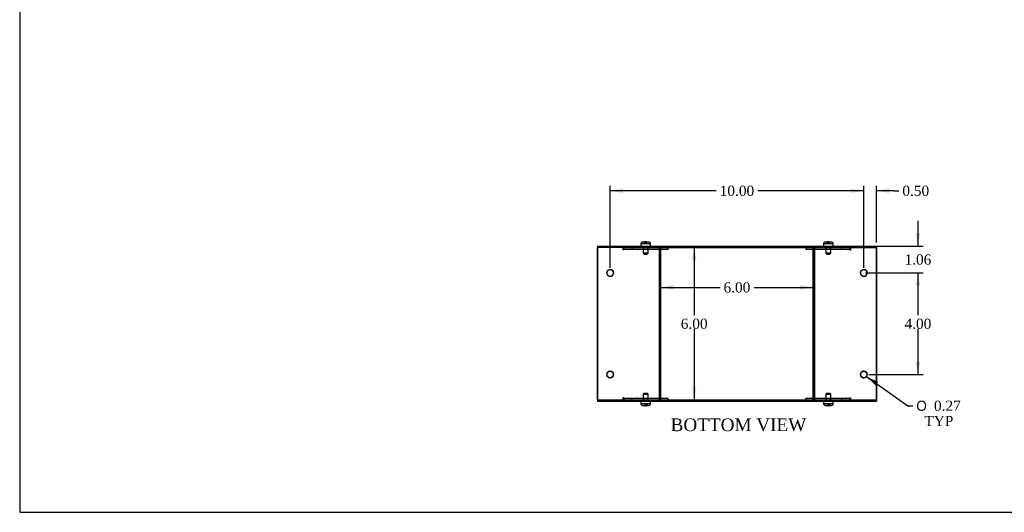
# Model space of a CAD drawing. Header units: inches. Extents: x 0.2 to 77.9, y -0.5 to 51.8.
# Tile 1 of 8: x 0.2 to 39.1, y 0.1 to 19.5. Entities that reach past the tile are written whole.
import ezdxf
from ezdxf.enums import TextEntityAlignment as Align
from ezdxf.lldxf.tags import DXFTag

# ---------------------------------------------------------------- set-up
doc = ezdxf.new("R2010")
doc.units = ezdxf.units.IN
doc.header["$MEASUREMENT"] = 0
for name, color, linetype in [('COM55579-3', 7, 'Continuous'), ('COM55580-3', 7, 'Continuous'), ('Default', 7, 'Continuous'), ('SCS19491', 7, 'Continuous')]:
    doc.layers.add(name, color=color, linetype=linetype)
doc.styles.add('SEACAD_Solid_Edge_ANSI1_Symbols', font='txt')
doc.styles.add('SEACAD_Times_New_Roman', font='times.ttf')
tags = doc.linetypes.add('HIDDEN2', pattern=[0.1875, 0.125, -0.0625]).pattern_tags.tags
tags[6:7] = [DXFTag(74, 4), DXFTag(75, 0), DXFTag(340, '0'), DXFTag(46, 0.0), DXFTag(50, 0.0), DXFTag(44, 0.0), DXFTag(45, 0.0)]
tags[4:5] = [DXFTag(74, 4), DXFTag(75, 0), DXFTag(340, '0'), DXFTag(46, 0.0), DXFTag(50, 0.0), DXFTag(44, 0.0), DXFTag(45, 0.0)]
doc.dimstyles.new('HAMMOND_(STH_-_66x44)', dxfattribs={"dimtxt": 0.4, "dimasz": 0.5, "dimexe": 0.2, "dimexo": 0.2, "dimgap": 0.1, "dimtad": 0, "dimtih": 1, "dimtoh": 1, "dimzin": 0, "dimdsep": 46, "dimtxsty": 'SEACAD_Times_New_Roman', "dimblk1": '_SE_FILLED', "dimblk2": '_SE_FILLED', "dimsah": 1, "dimcen": 0.2, "dimadec": 0, "dimazin": 0, "dimtfac": 0.8, "dimtofl": 0, "dimtmove": 0, "dimatfit": 3, "dimfxl": 1, "dimtolj": 1, "dimtzin": 0, "dimarcsym": 0})

# ---------------------------------------------------------------- blocks, each defined once
blk = doc.blocks.new('SE2')
at = {"layer": 'COM55579-3', "color": 7, "linetype": 'Continuous'}
for p, q in [((23.023, 10.558), (24.023, 10.558)), ((23.023, 10.558), (23.023, 10.501)), ((23.023, 10.501), (23.023, 10.501)), ((24.023, 10.558), (25.466, 10.558)), ((24.023, 10.558), (24.023, 10.501)), ((24.027, 10.501), (25.461, 10.501)), ((25.466, 10.558), (31.58, 10.558)), ((25.466, 10.558), (25.466, 10.501)), ((25.466, 10.501), (31.58, 10.501)), ((31.58, 10.558), (31.58, 10.501)), ((31.58, 10.558), (33.023, 10.558)), ((31.589, 10.501), (33.014, 10.501)), ((33.023, 10.558), (33.023, 10.501)), ((33.023, 10.558), (34.023, 10.558)), ((33.035, 10.501), (34.023, 10.501)), ((34.023, 10.558), (34.023, 10.501)), ((23.023, 4.501), (23.023, 4.444)), ((23.023, 4.444), (24.023, 4.444)), ((24.023, 4.501), (24.023, 4.444)), ((24.023, 4.444), (25.466, 4.444)), ((24.032, 4.501), (25.457, 4.501)), ((25.466, 4.501), (25.466, 4.444)), ((25.466, 4.444), (31.58, 4.444)), ((25.523, 4.501), (31.58, 4.501)), ((31.58, 4.501), (31.58, 4.444)), ((31.58, 4.444), (33.023, 4.444)), ((31.586, 4.501), (33.018, 4.501)), ((33.023, 4.501), (33.023, 4.444)), ((33.023, 4.444), (34.023, 4.444)), ((34.023, 4.501), (34.023, 4.444))]:
    blk.add_line(p, q, dxfattribs=at)
at = {"layer": 'COM55579-3', "color": 7, "linetype": 'HIDDEN2'}
for p, q in [((23.39, 10.558), (23.39, 10.501)), ((23.656, 10.501), (23.656, 10.558)), ((24.796, 10.558), (24.796, 10.501)), ((25.046, 10.501), (25.046, 10.558)), ((26.341, 10.558), (26.341, 10.501)), ((26.591, 10.501), (26.591, 10.558)), ((30.455, 10.558), (30.455, 10.501)), ((30.705, 10.501), (30.705, 10.558)), ((31.999, 10.558), (31.999, 10.501)), ((32.249, 10.501), (32.249, 10.558)), ((33.39, 10.558), (33.39, 10.501)), ((33.656, 10.501), (33.656, 10.558)), ((23.39, 4.501), (23.39, 4.444)), ((23.656, 4.444), (23.656, 4.501)), ((24.797, 4.501), (24.797, 4.444)), ((25.047, 4.444), (25.047, 4.501)), ((26.341, 4.501), (26.341, 4.444)), ((26.591, 4.444), (26.591, 4.501)), ((30.455, 4.501), (30.455, 4.444)), ((30.705, 4.444), (30.705, 4.501)), ((32, 4.501), (32, 4.444)), ((32.25, 4.444), (32.25, 4.501)), ((33.39, 4.501), (33.39, 4.444)), ((33.656, 4.444), (33.656, 4.501))]:
    blk.add_line(p, q, dxfattribs=at)
at = {"layer": 'COM55580-3', "color": 7, "linetype": 'Continuous'}
for p, q in [((23.023, 4.501), (23.023, 10.501)), ((24.012, 10.501), (23.023, 10.501)), ((23.023, 10.501), (23.023, 4.501)), ((24.027, 10.501), (24.012, 10.501)), ((24.032, 10.501), (24.032, 10.415)), ((24.073, 10.501), (24.073, 10.496)), ((25.457, 10.501), (25.457, 10.415)), ((25.466, 10.501), (25.461, 10.501)), ((25.466, 10.501), (25.523, 10.501)), ((25.466, 4.501), (25.466, 10.501)), ((25.523, 4.501), (25.523, 10.501)), ((25.811, 10.501), (25.811, 10.444)), ((31.236, 10.501), (31.236, 10.444)), ((31.236, 10.501), (31.236, 10.444)), ((31.524, 10.501), (31.524, 4.501)), ((31.581, 10.501), (31.58, 10.501)), ((31.581, 10.501), (31.581, 4.501)), ((31.589, 10.501), (31.581, 10.501)), ((31.589, 10.415), (31.589, 10.501)), ((32.974, 10.496), (32.974, 10.501)), ((32.974, 10.496), (32.974, 10.501)), ((33.035, 10.501), (33.014, 10.501)), ((33.014, 10.415), (33.014, 10.501)), ((34.024, 10.501), (33.035, 10.501)), ((34.024, 4.501), (34.024, 10.501)), ((24.032, 10.415), (24.032, 10.415)), ((25.457, 10.415), (25.457, 10.415)), ((25.523, 10.444), (25.811, 10.444)), ((31.236, 10.444), (31.236, 10.444)), ((31.236, 10.444), (31.524, 10.444)), ((31.524, 4.558), (31.524, 10.444)), ((31.589, 10.415), (31.589, 10.415)), ((33.014, 10.415), (33.014, 10.415)), ((23.023, 4.501), (23.023, 4.501)), ((23.023, 4.501), (24.012, 4.501)), ((24.012, 4.501), (24.032, 4.501)), ((24.032, 4.587), (24.032, 4.501)), ((24.032, 4.587), (24.032, 4.587)), ((24.073, 4.506), (24.073, 4.501)), ((25.457, 4.587), (25.457, 4.587)), ((25.457, 4.587), (25.457, 4.501)), ((25.457, 4.501), (25.466, 4.501)), ((25.466, 4.501), (25.523, 4.501)), ((25.811, 4.558), (25.523, 4.558)), ((25.811, 4.501), (25.811, 4.558)), ((31.236, 4.501), (31.236, 4.558)), ((31.236, 4.558), (31.236, 4.558)), ((31.524, 4.558), (31.236, 4.558)), ((31.236, 4.501), (31.236, 4.558)), ((31.581, 4.501), (31.524, 4.501)), ((31.581, 4.501), (31.586, 4.501)), ((31.589, 4.501), (31.589, 4.587)), ((31.589, 4.587), (31.589, 4.587)), ((32.974, 4.501), (32.974, 4.506)), ((32.974, 4.501), (32.974, 4.506)), ((33.014, 4.501), (33.014, 4.587)), ((33.014, 4.587), (33.014, 4.587)), ((33.018, 4.501), (33.035, 4.501)), ((33.035, 4.501), (34.024, 4.501))]:
    blk.add_line(p, q, dxfattribs=at)
at = {"layer": 'COM55580-3', "color": 7, "linetype": 'HIDDEN2'}
for p, q in [((24.032, 10.415), (24.032, 10.501)), ((24.072, 10.415), (24.072, 10.501)), ((24.073, 10.496), (24.073, 10.415)), ((24.386, 10.501), (24.386, 10.444)), ((24.386, 10.501), (24.386, 10.444)), ((24.836, 10.501), (24.836, 10.444)), ((24.837, 10.501), (24.837, 10.444)), ((25.006, 10.444), (25.006, 10.501)), ((25.007, 10.444), (25.007, 10.501)), ((25.457, 10.415), (25.457, 10.501)), ((25.465, 4.501), (25.465, 10.501)), ((25.497, 10.415), (25.497, 10.501)), ((25.497, 10.501), (25.497, 10.415)), ((25.522, 4.501), (25.522, 10.501)), ((25.81, 10.501), (25.81, 10.444)), ((31.524, 10.444), (31.524, 10.501)), ((31.549, 10.415), (31.549, 10.501)), ((31.549, 10.415), (31.549, 10.501)), ((31.581, 4.501), (31.581, 10.501)), ((31.589, 10.415), (31.589, 10.501)), ((32.04, 10.501), (32.04, 10.444)), ((32.04, 10.501), (32.04, 10.444)), ((32.21, 10.444), (32.21, 10.501)), ((32.21, 10.444), (32.21, 10.501)), ((32.66, 10.501), (32.66, 10.444)), ((32.661, 10.501), (32.661, 10.444)), ((32.974, 10.415), (32.974, 10.496)), ((32.974, 10.415), (32.974, 10.496)), ((33.014, 10.415), (33.014, 10.501)), ((34.023, 10.501), (34.023, 4.501)), ((24.032, 10.415), (24.032, 10.415)), ((24.073, 10.415), (24.032, 10.415)), ((24.093, 10.444), (24.093, 10.444)), ((24.093, 10.444), (25.518, 10.444)), ((25.457, 10.415), (25.457, 10.415)), ((25.497, 10.415), (25.457, 10.415)), ((25.518, 10.444), (25.523, 10.444)), ((31.524, 10.444), (31.529, 10.444)), ((31.529, 10.444), (32.953, 10.444)), ((31.549, 10.415), (31.549, 10.415)), ((31.549, 10.415), (31.549, 10.415)), ((31.549, 10.415), (31.589, 10.415)), ((32.974, 10.415), (32.974, 10.415)), ((32.974, 10.415), (32.974, 10.415)), ((32.974, 10.415), (33.014, 10.415)), ((25.466, 9.634), (25.465, 9.634)), ((25.465, 9.368), (25.466, 9.368)), ((25.523, 9.634), (25.466, 9.634)), ((25.466, 9.368), (25.523, 9.368)), ((31.524, 9.634), (31.524, 9.634)), ((31.581, 9.634), (31.524, 9.634)), ((31.524, 9.368), (31.524, 9.368)), ((31.524, 9.368), (31.581, 9.368)), ((25.466, 5.634), (25.465, 5.634)), ((25.523, 5.634), (25.466, 5.634)), ((31.524, 5.634), (31.524, 5.634)), ((31.581, 5.634), (31.524, 5.634)), ((25.465, 5.368), (25.466, 5.368)), ((25.466, 5.368), (25.523, 5.368)), ((31.524, 5.368), (31.524, 5.368)), ((31.524, 5.368), (31.581, 5.368)), ((24.032, 4.501), (24.032, 4.587)), ((24.032, 4.587), (24.032, 4.587)), ((24.073, 4.587), (24.032, 4.587)), ((24.072, 4.501), (24.072, 4.587)), ((24.073, 4.587), (24.073, 4.506)), ((24.093, 4.558), (24.093, 4.558)), ((25.518, 4.558), (24.093, 4.558)), ((24.386, 4.501), (24.386, 4.558)), ((24.386, 4.501), (24.386, 4.558)), ((24.836, 4.558), (24.836, 4.501)), ((24.837, 4.558), (24.837, 4.501)), ((25.006, 4.501), (25.006, 4.558)), ((25.007, 4.501), (25.007, 4.558)), ((25.457, 4.501), (25.457, 4.587)), ((25.457, 4.587), (25.457, 4.587)), ((25.497, 4.587), (25.457, 4.587)), ((25.497, 4.501), (25.497, 4.587)), ((25.497, 4.587), (25.497, 4.501)), ((25.523, 4.558), (25.518, 4.558)), ((25.81, 4.501), (25.81, 4.558)), ((31.524, 4.501), (31.524, 4.558)), ((31.529, 4.558), (31.524, 4.558)), ((32.953, 4.558), (31.529, 4.558)), ((31.549, 4.501), (31.549, 4.587)), ((31.549, 4.587), (31.549, 4.587)), ((31.549, 4.587), (31.549, 4.587)), ((31.549, 4.501), (31.549, 4.587)), ((31.549, 4.587), (31.589, 4.587)), ((31.589, 4.501), (31.589, 4.587)), ((32.04, 4.558), (32.04, 4.501)), ((32.04, 4.558), (32.04, 4.501)), ((32.21, 4.501), (32.21, 4.558)), ((32.21, 4.501), (32.21, 4.558)), ((32.66, 4.501), (32.66, 4.558)), ((32.661, 4.501), (32.661, 4.558)), ((32.974, 4.506), (32.974, 4.587)), ((32.974, 4.587), (32.974, 4.587)), ((32.974, 4.587), (32.974, 4.587)), ((32.974, 4.506), (32.974, 4.587)), ((32.974, 4.587), (33.014, 4.587)), ((33.014, 4.501), (33.014, 4.587))]:
    blk.add_line(p, q, dxfattribs=at)
at = {"layer": 'COM55580-3', "color": 7, "linetype": 'Continuous'}
for centre in [(23.523, 9.501), (33.524, 9.501), (23.523, 5.501), (33.524, 5.501)]:
    blk.add_circle(centre, 0.133, dxfattribs=at)
at = {"layer": 'COM55580-3', "color": 7, "linetype": 'HIDDEN2'}
for centre, start, end in [((23.523, 9.501), 89.9505, 270.0495), ((33.523, 9.501), 89.9505, 270.0495), ((23.523, 5.501), 89.9498, 270.0503), ((33.523, 5.501), 89.9515, 270.0484)]:
    blk.add_arc(centre, 0.133, start, end, dxfattribs=at)
at = {"layer": 'COM55580-3', "color": 7, "linetype": 'Continuous'}
for centre, start, end in [((23.523, 9.501), 0, 89.9505), ((23.523, 9.501), 270.0495, 0), ((33.523, 9.501), 0, 89.9505), ((33.523, 9.501), 270.0495, 0), ((23.523, 5.501), 0, 89.9498), ((23.523, 5.501), 270.0503, 0), ((33.523, 5.501), 0, 89.9515), ((33.523, 5.501), 270.0484, 0)]:
    blk.add_arc(centre, 0.133, start, end, dxfattribs=at)
for centre, major_axis, start_param, end_param in [((24.093, 10.415), (0, -0.086), 3.141593, 4.712389), ((24.093, 10.415), (0, 0.086), 0, 0.340909), ((32.953, 10.415), (0, 0.086), 4.712389, 6.283185), ((25.518, 10.415), (0, 0.086), 1.528001, 1.570796), ((31.529, 10.415), (0, -0.086), 1.570796, 1.613592), ((24.093, 4.587), (0, -0.086), 4.712389, 6.283185), ((24.093, 4.587), (0, 0.086), 2.800683, 3.141593), ((25.518, 4.587), (0, 0.086), 1.570796, 1.613592), ((31.529, 4.587), (0, -0.086), 1.528001, 1.570796), ((32.953, 4.587), (0, 0.086), 3.141593, 4.712389)]:
    blk.add_ellipse(centre, major_axis=major_axis, ratio=0.707107, start_param=start_param, end_param=end_param, dxfattribs=at)
at = {"layer": 'COM55580-3', "color": 7, "linetype": 'HIDDEN2'}
for centre, major_axis, start_param, end_param in [((24.093, 10.415), (0, 0.086), 0.340909, 1.570796), ((25.518, 10.415), (0, -0.086), 3.141593, 4.712389), ((25.518, 10.415), (0, 0.086), 0, 1.528001), ((31.528, 10.415), (0, 0.086), 4.712389, 6.283185), ((31.529, 10.415), (0, -0.086), 1.613592, 3.141593), ((32.953, 10.415), (0, -0.086), 1.570796, 3.141593), ((24.093, 10.415), (0, 0.029), 0, 1.570796), ((24.093, 10.415), (0, -0.029), 3.141593, 4.712389), ((25.518, 10.415), (0, -0.029), 3.141593, 4.712389), ((25.518, 10.415), (0, 0.029), 0, 1.570796), ((31.528, 10.415), (0, 0.029), 4.712389, 6.283185), ((31.529, 10.415), (0, -0.029), 1.570796, 3.141593), ((32.953, 10.415), (0, -0.029), 1.570796, 3.141593), ((32.953, 10.415), (0, 0.029), 4.712389, 6.283185), ((24.093, 4.587), (0, 0.086), 1.570796, 2.800683), ((24.093, 4.587), (0, 0.029), 1.570796, 3.141593), ((24.093, 4.587), (0, -0.029), 4.712389, 6.283185), ((25.518, 4.587), (0, -0.086), 4.712389, 6.283185), ((25.518, 4.587), (0, 0.086), 1.613592, 3.141593), ((25.518, 4.587), (0, -0.029), 4.712389, 6.283185), ((25.518, 4.587), (0, 0.029), 1.570796, 3.141593), ((31.528, 4.587), (0, 0.086), 3.141593, 4.712389), ((31.528, 4.587), (0, 0.029), 3.141593, 4.712389), ((31.529, 4.587), (0, -0.029), 0, 1.570796), ((31.529, 4.587), (0, -0.086), 0, 1.528001), ((32.953, 4.587), (0, -0.086), 0, 1.570796), ((32.953, 4.587), (0, -0.029), 0, 1.570796), ((32.953, 4.587), (0, 0.029), 3.141593, 4.712389)]:
    blk.add_ellipse(centre, major_axis=major_axis, ratio=0.707107, start_param=start_param, end_param=end_param, dxfattribs=at)
at = {"layer": 'SCS19491', "color": 7, "linetype": 'Continuous'}
for p, q in [((24.733, 10.643), (24.733, 10.583)), ((24.737, 10.658), (24.735, 10.658)), ((24.828, 10.733), (24.89, 10.733)), ((24.891, 10.729), (24.951, 10.73)), ((24.945, 10.733), (24.942, 10.733)), ((24.947, 10.733), (24.945, 10.733)), ((24.945, 10.733), (24.945, 10.73)), ((24.95, 10.733), (24.947, 10.733)), ((24.947, 10.73), (24.947, 10.733)), ((24.95, 10.733), (25.014, 10.733)), ((24.951, 10.73), (24.95, 10.733)), ((25.105, 10.658), (25.107, 10.658)), ((25.108, 10.583), (25.108, 10.643)), ((31.937, 10.643), (31.937, 10.583)), ((31.941, 10.658), (31.938, 10.658)), ((32.032, 10.733), (32.093, 10.733)), ((32.094, 10.729), (32.154, 10.73)), ((32.148, 10.733), (32.146, 10.733)), ((32.151, 10.733), (32.148, 10.733)), ((32.148, 10.733), (32.148, 10.73)), ((32.153, 10.733), (32.151, 10.733)), ((32.151, 10.73), (32.151, 10.733)), ((32.153, 10.733), (32.217, 10.733)), ((32.154, 10.73), (32.153, 10.733)), ((32.308, 10.658), (32.311, 10.658)), ((32.312, 10.583), (32.312, 10.643)), ((24.734, 4.419), (24.734, 4.359)), ((24.735, 4.344), (24.738, 4.344)), ((24.952, 4.274), (24.892, 4.273)), ((24.892, 4.273), (24.893, 4.269)), ((24.895, 4.273), (24.895, 4.269)), ((24.898, 4.269), (24.898, 4.273)), ((25.108, 4.344), (25.106, 4.344)), ((25.109, 4.359), (25.109, 4.419)), ((31.938, 4.419), (31.938, 4.359)), ((31.941, 4.344), (31.939, 4.344)), ((32.155, 4.274), (32.095, 4.273)), ((32.095, 4.273), (32.096, 4.269)), ((32.099, 4.273), (32.099, 4.269)), ((32.101, 4.269), (32.101, 4.273)), ((32.311, 4.344), (32.309, 4.344)), ((32.313, 4.359), (32.313, 4.419)), ((24.893, 4.269), (24.829, 4.269)), ((24.893, 4.269), (24.895, 4.269)), ((24.895, 4.269), (24.898, 4.269)), ((24.898, 4.269), (24.9, 4.269)), ((25.014, 4.269), (24.953, 4.269)), ((32.096, 4.269), (32.032, 4.269)), ((32.096, 4.269), (32.099, 4.269)), ((32.099, 4.269), (32.101, 4.269)), ((32.101, 4.269), (32.104, 4.269)), ((32.156, 4.269), (32.147, 4.269)), ((32.218, 4.269), (32.156, 4.269))]:
    blk.add_line(p, q, dxfattribs=at)
at = {"layer": 'SCS19491', "color": 7, "linetype": 'HIDDEN2'}
for p, q in [((24.737, 10.658), (24.887, 10.658)), ((24.826, 10.558), (24.826, 10.276)), ((24.881, 10.728), (24.883, 10.733)), ((24.941, 10.729), (24.881, 10.728)), ((24.881, 10.658), (24.881, 10.728)), ((24.885, 10.658), (24.885, 10.733)), ((24.887, 10.733), (24.887, 10.658)), ((24.887, 10.658), (24.891, 10.658)), ((24.891, 10.658), (24.891, 10.729)), ((24.891, 10.658), (24.951, 10.658)), ((24.941, 10.658), (24.941, 10.729)), ((24.945, 10.73), (24.945, 10.658)), ((24.947, 10.658), (24.947, 10.73)), ((24.951, 10.658), (24.951, 10.73)), ((24.951, 10.658), (25.105, 10.658)), ((25.016, 10.276), (25.016, 10.558)), ((31.941, 10.658), (32.091, 10.658)), ((32.029, 10.558), (32.029, 10.276)), ((32.085, 10.728), (32.086, 10.733)), ((32.145, 10.729), (32.085, 10.728)), ((32.085, 10.658), (32.085, 10.728)), ((32.088, 10.658), (32.088, 10.733)), ((32.091, 10.733), (32.091, 10.658)), ((32.091, 10.658), (32.094, 10.658)), ((32.094, 10.658), (32.094, 10.729)), ((32.094, 10.658), (32.154, 10.658)), ((32.145, 10.658), (32.145, 10.729)), ((32.148, 10.73), (32.148, 10.658)), ((32.151, 10.658), (32.151, 10.73)), ((32.154, 10.658), (32.154, 10.73)), ((32.154, 10.658), (32.308, 10.658)), ((32.219, 10.276), (32.219, 10.558)), ((25.016, 10.276), (24.826, 10.276)), ((24.826, 10.276), (24.856, 10.246)), ((24.856, 10.246), (24.986, 10.246)), ((24.986, 10.246), (25.016, 10.276)), ((32.219, 10.276), (32.029, 10.276)), ((32.029, 10.276), (32.059, 10.246)), ((32.059, 10.246), (32.189, 10.246)), ((32.189, 10.246), (32.219, 10.276)), ((24.857, 4.757), (24.827, 4.727)), ((24.827, 4.727), (25.017, 4.727)), ((24.827, 4.727), (24.827, 4.444)), ((24.987, 4.757), (24.857, 4.757)), ((25.017, 4.727), (24.987, 4.757)), ((25.017, 4.444), (25.017, 4.727)), ((32.06, 4.757), (32.03, 4.727)), ((32.03, 4.727), (32.22, 4.727)), ((32.03, 4.727), (32.03, 4.444)), ((32.19, 4.757), (32.06, 4.757)), ((32.22, 4.727), (32.19, 4.757)), ((32.22, 4.444), (32.22, 4.727)), ((24.892, 4.344), (24.738, 4.344)), ((24.952, 4.344), (24.892, 4.344)), ((24.892, 4.344), (24.892, 4.273)), ((24.895, 4.344), (24.895, 4.273)), ((24.898, 4.273), (24.898, 4.344)), ((24.901, 4.344), (24.901, 4.274)), ((24.901, 4.274), (24.961, 4.275)), ((24.955, 4.344), (24.952, 4.344)), ((24.952, 4.344), (24.952, 4.274)), ((25.106, 4.344), (24.955, 4.344)), ((24.955, 4.269), (24.955, 4.344)), ((24.958, 4.344), (24.958, 4.269)), ((24.961, 4.275), (24.96, 4.269)), ((24.961, 4.344), (24.961, 4.275)), ((32.095, 4.344), (31.941, 4.344)), ((32.086, 4.344), (32.086, 4.275)), ((32.146, 4.274), (32.086, 4.275)), ((32.086, 4.275), (32.087, 4.269)), ((32.089, 4.344), (32.089, 4.269)), ((32.092, 4.269), (32.092, 4.344)), ((32.155, 4.344), (32.095, 4.344)), ((32.095, 4.344), (32.095, 4.273)), ((32.099, 4.344), (32.099, 4.273)), ((32.101, 4.273), (32.101, 4.344)), ((32.105, 4.344), (32.105, 4.274)), ((32.105, 4.274), (32.165, 4.275)), ((32.146, 4.344), (32.146, 4.274)), ((32.149, 4.269), (32.149, 4.344)), ((32.152, 4.344), (32.152, 4.269)), ((32.159, 4.344), (32.155, 4.344)), ((32.155, 4.344), (32.155, 4.274)), ((32.155, 4.274), (32.155, 4.273)), ((32.309, 4.344), (32.159, 4.344)), ((32.159, 4.269), (32.159, 4.344)), ((32.161, 4.344), (32.161, 4.269)), ((32.165, 4.275), (32.163, 4.269)), ((32.165, 4.344), (32.165, 4.275))]:
    blk.add_line(p, q, dxfattribs=at)
at = {"layer": 'SCS19491', "color": 7, "linetype": 'Continuous'}
for centre, radius, start, end in [((24.823, 10.643), 0.09, 170.4059, 180), ((24.758, 10.583), 0.025, 180, 270), ((25.083, 10.583), 0.025, 270, 0), ((25.018, 10.643), 0.09, 0, 9.5941), ((32.027, 10.643), 0.09, 170.4059, 180), ((31.962, 10.583), 0.025, 180, 270), ((32.287, 10.583), 0.025, 270, 0), ((32.222, 10.643), 0.09, 0, 9.5941), ((24.759, 4.419), 0.025, 90, 180), ((24.824, 4.359), 0.09, 180, 189.5941), ((25.084, 4.419), 0.025, 0, 90), ((25.019, 4.359), 0.09, 350.4059, 0), ((31.963, 4.419), 0.025, 90, 180), ((32.028, 4.359), 0.09, 180, 189.5941), ((32.288, 4.419), 0.025, 0, 90), ((32.223, 4.359), 0.09, 350.4059, 0)]:
    blk.add_arc(centre, radius, start, end, dxfattribs=at)
for points in [[(24.737, 10.658), (24.738, 10.664), (24.739, 10.669), (24.743, 10.679), (24.745, 10.684), (24.751, 10.693), (24.754, 10.697), (24.761, 10.705), (24.765, 10.709), (24.773, 10.716), (24.777, 10.719), (24.787, 10.724), (24.792, 10.726), (24.802, 10.73), (24.807, 10.731), (24.818, 10.733), (24.823, 10.733), (24.828, 10.733)], [(25.014, 10.733), (25.019, 10.733), (25.024, 10.733), (25.035, 10.731), (25.04, 10.73), (25.05, 10.726), (25.055, 10.724), (25.065, 10.719), (25.069, 10.716), (25.077, 10.709), (25.081, 10.705), (25.088, 10.697), (25.091, 10.693), (25.097, 10.684), (25.099, 10.679), (25.103, 10.669), (25.104, 10.664), (25.105, 10.658)], [(31.941, 10.658), (31.941, 10.664), (31.943, 10.669), (31.947, 10.679), (31.949, 10.684), (31.954, 10.693), (31.957, 10.697), (31.964, 10.705), (31.968, 10.709), (31.976, 10.716), (31.981, 10.719), (31.99, 10.724), (31.995, 10.726), (32.005, 10.73), (32.01, 10.731), (32.021, 10.733), (32.026, 10.733), (32.032, 10.733)], [(32.217, 10.733), (32.223, 10.733), (32.228, 10.733), (32.238, 10.731), (32.244, 10.73), (32.254, 10.726), (32.259, 10.724), (32.268, 10.719), (32.272, 10.716), (32.281, 10.709), (32.285, 10.705), (32.291, 10.697), (32.295, 10.693), (32.3, 10.684), (32.302, 10.679), (32.306, 10.669), (32.307, 10.664), (32.308, 10.658)], [(24.829, 4.269), (24.824, 4.269), (24.818, 4.27), (24.808, 4.272), (24.803, 4.273), (24.792, 4.276), (24.788, 4.279), (24.778, 4.284), (24.774, 4.287), (24.765, 4.293), (24.762, 4.297), (24.755, 4.305), (24.752, 4.31), (24.746, 4.319), (24.744, 4.324), (24.74, 4.334), (24.739, 4.339), (24.738, 4.344)], [(25.106, 4.344), (25.105, 4.339), (25.103, 4.334), (25.1, 4.324), (25.097, 4.319), (25.092, 4.31), (25.089, 4.305), (25.082, 4.297), (25.078, 4.294), (25.07, 4.287), (25.065, 4.284), (25.056, 4.279), (25.051, 4.276), (25.041, 4.273), (25.036, 4.272), (25.025, 4.27), (25.02, 4.269), (25.014, 4.269)], [(32.032, 4.269), (32.027, 4.269), (32.022, 4.27), (32.011, 4.272), (32.006, 4.273), (31.996, 4.276), (31.991, 4.279), (31.982, 4.284), (31.977, 4.287), (31.969, 4.293), (31.965, 4.297), (31.958, 4.305), (31.955, 4.31), (31.95, 4.319), (31.947, 4.324), (31.944, 4.334), (31.942, 4.339), (31.941, 4.344)], [(32.309, 4.344), (32.308, 4.339), (32.307, 4.334), (32.303, 4.324), (32.301, 4.319), (32.295, 4.31), (32.292, 4.305), (32.285, 4.297), (32.281, 4.294), (32.273, 4.287), (32.269, 4.284), (32.259, 4.279), (32.254, 4.276), (32.244, 4.273), (32.239, 4.272), (32.229, 4.27), (32.223, 4.269), (32.218, 4.269)]]:
    blk.add_open_spline(points, degree=3, knots=[0, 0, 0, 0, 0.125, 0.125, 0.25, 0.25, 0.375, 0.375, 0.5, 0.5, 0.625, 0.625, 0.75, 0.75, 0.875, 0.875, 1, 1, 1, 1], dxfattribs=at)
for points in [[(24.89, 10.733), (24.89, 10.733), (24.891, 10.732), (24.891, 10.729)], [(32.093, 10.733), (32.094, 10.733), (32.094, 10.732), (32.094, 10.729)], [(24.953, 4.269), (24.952, 4.269), (24.952, 4.271), (24.952, 4.274)], [(32.156, 4.269), (32.156, 4.269), (32.156, 4.271), (32.155, 4.274)]]:
    blk.add_open_spline(points, degree=3, dxfattribs=at)
blk = doc.blocks.new('DMBLK7506')
at = {"layer": 'Default', "linetype": 'Continuous', "transparency": 16777216}
for points in [[(35.742, 11.058), (35.576, 11.058), (35.659, 10.558)], [(35.742, 9.001), (35.659, 9.501), (35.576, 9.001)]]:
    blk.add_hatch(color=7, dxfattribs=at).paths.add_polyline_path(points)
at = {"layer": 'Default', "color": 7, "linetype": 'Continuous', "transparency": 16777216}
for p, q in [((35.659, 11.558), (35.659, 10.558)), ((33.223, 10.558), (35.859, 10.558)), ((33.59, 9.501), (35.859, 9.501)), ((35.659, 9.501), (35.659, 8.501))]:
    blk.add_line(p, q, dxfattribs=at)
at = {"layer": 'Default', "color": 7, "linetype": 'Continuous', "transparency": 16777216, "style": 'SEACAD_Times_New_Roman'}
blk.add_text('1.06', height=0.4, dxfattribs=at).set_placement((35.128, 10.23), align=Align.TOP_LEFT)
blk = doc.blocks.new('_SE_FILLED')
at = {"color": 0}
blk.add_line((0, 0), (-1, 0), dxfattribs=at)
blk.add_solid([(0, 0), (-1, -0.1665), (-1, 0.1665), (0, 0)], dxfattribs=at)
blk = doc.blocks.new('DMBLK7516')
at = {"layer": 'Default', "linetype": 'Continuous', "transparency": 16777216}
for points in [[(35.742, 9.001), (35.659, 9.501), (35.576, 9.001)], [(35.742, 6.001), (35.576, 6.001), (35.659, 5.501)]]:
    blk.add_hatch(color=7, dxfattribs=at).paths.add_polyline_path(points)
at = {"layer": 'Default', "color": 7, "linetype": 'Continuous', "transparency": 16777216}
for p, q in [((33.723, 9.501), (35.859, 9.501)), ((35.659, 9.501), (35.659, 7.841)), ((35.659, 7.301), (35.659, 5.501)), ((33.723, 5.501), (35.859, 5.501))]:
    blk.add_line(p, q, dxfattribs=at)
at = {"layer": 'Default', "color": 7, "linetype": 'Continuous', "transparency": 16777216, "style": 'SEACAD_Times_New_Roman'}
blk.add_text('4.00', height=0.4, dxfattribs=at).set_placement((35.128, 7.701), align=Align.TOP_LEFT)
blk = doc.blocks.new('DMBLK7517')
at = {"layer": 'Default', "linetype": 'Continuous', "transparency": 16777216}
for points in [[(33.023, 12.822), (33.023, 12.656), (33.523, 12.739)], [(34.523, 12.822), (34.023, 12.739), (34.523, 12.656)]]:
    blk.add_hatch(color=7, dxfattribs=at).paths.add_polyline_path(points)
at = {"layer": 'Default', "color": 7, "linetype": 'Continuous', "transparency": 16777216}
for p, q in [((33.523, 9.701), (33.523, 12.939)), ((34.023, 10.701), (34.023, 12.939)), ((33.523, 12.739), (32.523, 12.739)), ((34.703, 12.739), (34.023, 12.739)), ((34.703, 12.739), (34.903, 12.739))]:
    blk.add_line(p, q, dxfattribs=at)
at = {"layer": 'Default', "color": 7, "linetype": 'Continuous', "transparency": 16777216, "style": 'SEACAD_Times_New_Roman'}
blk.add_text('0.50', height=0.4, dxfattribs=at).set_placement((35.043, 12.939), align=Align.TOP_LEFT)
blk = doc.blocks.new('DMBLK7518')
at = {"layer": 'Default', "linetype": 'Continuous', "transparency": 16777216}
for points in [[(24.023, 12.822), (23.523, 12.739), (24.023, 12.656)], [(33.023, 12.822), (33.023, 12.656), (33.523, 12.739)]]:
    blk.add_hatch(color=7, dxfattribs=at).paths.add_polyline_path(points)
at = {"layer": 'Default', "color": 7, "linetype": 'Continuous', "transparency": 16777216}
for p, q in [((23.523, 9.701), (23.523, 12.939)), ((33.523, 9.701), (33.523, 12.939)), ((27.701, 12.739), (23.523, 12.739)), ((33.523, 12.739), (29.346, 12.739))]:
    blk.add_line(p, q, dxfattribs=at)
at = {"layer": 'Default', "color": 7, "linetype": 'Continuous', "transparency": 16777216, "style": 'SEACAD_Times_New_Roman'}
blk.add_text('10.00', height=0.4, dxfattribs=at).set_placement((27.841, 12.939), align=Align.TOP_LEFT)
blk = doc.blocks.new('DMBLK7522')
at = {"layer": 'Default', "linetype": 'Continuous', "transparency": 16777216}
blk.add_hatch(color=7, dxfattribs=at).paths.add_polyline_path([(34.087, 5.202), (33.632, 5.424), (33.991, 5.066)])
at = {"layer": 'Default', "color": 7, "linetype": 'Continuous', "transparency": 16777216}
for p, q in [((33.632, 5.424), (35.252, 4.27)), ((35.252, 4.27), (35.452, 4.27))]:
    blk.add_line(p, q, dxfattribs=at)
for s, style, p in [('O', 'SEACAD_Solid_Edge_ANSI1_Symbols', (35.592, 4.47)), ('0.27', 'SEACAD_Times_New_Roman', (36.288, 4.47)), ('TYP', 'SEACAD_Times_New_Roman', (35.912, 3.87))]:
    blk.add_text(s, height=0.4, dxfattribs=dict(at, style=style)).set_placement(p, align=Align.TOP_LEFT)
blk = doc.blocks.new('DMBLK7525')
at = {"layer": 'Default', "linetype": 'Continuous', "transparency": 16777216}
for points in [[(26.022, 8.849), (26.022, 9.015), (25.522, 8.932)], [(31.024, 8.849), (31.524, 8.932), (31.024, 9.015)]]:
    blk.add_hatch(color=7, dxfattribs=at).paths.add_polyline_path(points)
at = {"layer": 'Default', "color": 7, "linetype": 'Continuous', "transparency": 16777216}
for p, q in [((25.522, 8.932), (27.852, 8.932)), ((29.194, 8.932), (31.524, 8.932))]:
    blk.add_line(p, q, dxfattribs=at)
at = {"layer": 'Default', "color": 7, "linetype": 'Continuous', "transparency": 16777216, "style": 'SEACAD_Times_New_Roman'}
blk.add_text('6.00', height=0.4, dxfattribs=at).set_placement((27.992, 9.132), align=Align.TOP_LEFT)
blk = doc.blocks.new('DMBLK7526')
at = {"layer": 'Default', "linetype": 'Continuous', "transparency": 16777216}
for points in [[(26.919, 10.001), (26.836, 10.501), (26.753, 10.001)], [(26.919, 5.001), (26.753, 5.001), (26.836, 4.501)]]:
    blk.add_hatch(color=7, dxfattribs=at).paths.add_polyline_path(points)
at = {"layer": 'Default', "color": 7, "linetype": 'Continuous', "transparency": 16777216}
for p, q in [((26.836, 10.501), (26.836, 7.841)), ((26.836, 7.301), (26.836, 4.501))]:
    blk.add_line(p, q, dxfattribs=at)
at = {"layer": 'Default', "color": 7, "linetype": 'Continuous', "transparency": 16777216, "style": 'SEACAD_Times_New_Roman'}
blk.add_text('6.00', height=0.4, dxfattribs=at).set_placement((26.305, 7.701), align=Align.TOP_LEFT)
blk = doc.blocks.new('BORDER')
at = {"layer": 'Default', "color": 7, "linetype": 'Continuous'}
for p, q in [((-41.86, 27.86), (-41.86, 0)), ((-41.86, 0), (0, 0))]:
    blk.add_line(p, q, dxfattribs=at)

msp = doc.modelspace()

# ---------------------------------------------------------------- block references
at = {"layer": 'Default', "color": 7, "xscale": 1.855, "yscale": 1.855, "zscale": 1.855}
msp.add_blockref('BORDER', (77.888, 0.072), dxfattribs=at)
at = {"layer": 'Default'}
msp.add_blockref('SE2', (0, 0), dxfattribs=at)

# ---------------------------------------------------------------- texts
at = {"layer": 'Default', "color": 7, "linetype": 'Continuous', "style": 'SEACAD_Times_New_Roman'}
msp.add_text('BOTTOM VIEW', height=0.5, dxfattribs=at).set_placement((25.905, 3.769), align=Align.TOP_LEFT)

# ---------------------------------------------------------------- dimensions: what is measured, and where the dimension line sits
at = {"layer": 'Default', "color": 7, "linetype": 'Continuous'}
dim = msp.add_linear_dim(base=(23.523, 12.739), p1=(33.523, 9.501), p2=(23.523, 9.501), text='\\A1;<>', dimstyle='HAMMOND_(STH_-_66x44)', dxfattribs=at)
dim.commit()
dim.dimension.update_dxf_attribs({"geometry": 'DMBLK7518', "text_midpoint": (28.523, 12.739), "dimtype": 160})
dim = msp.add_linear_dim(base=(33.523, 12.739), p1=(34.023, 10.501), p2=(33.523, 9.501), text='\\A1;<>', dimstyle='HAMMOND_(STH_-_66x44)', override={"dimtmove": 1}, dxfattribs=at)
dim.commit()
dim.dimension.update_dxf_attribs({"geometry": 'DMBLK7517', "text_midpoint": (34.903, 12.739), "dimtype": 160})
for base, p1, p2, angle, picture, middle, dimtype in [((35.659, 9.501), (33.023, 10.558), (33.39, 9.501), 90, 'DMBLK7506', (35.659, 10.03), 160), ((26.836, 10.501), (25.466, 10.501), (25.466, 4.501), 270.0073, 'DMBLK7526', (26.836, 7.501), 161), ((25.522, 8.932), (25.522, 10.501), (31.524, 10.501), 0, 'DMBLK7525', (28.523, 8.932), 161), ((35.659, 9.501), (33.523, 9.501), (33.523, 5.501), 270, 'DMBLK7516', (35.659, 7.501), 161)]:
    dim = msp.add_linear_dim(base=base, p1=p1, p2=p2, angle=angle, text='\\A1;<>', dimstyle='HAMMOND_(STH_-_66x44)', dxfattribs=at)
    dim.commit()
    dim.dimension.update_dxf_attribs({"geometry": picture, "text_midpoint": middle, "dimtype": dimtype})
dim = msp.add_diameter_dim_2p(p1=(33.415, 5.579), p2=(33.632, 5.424), text='\\A1;<>\\PTYP', dimstyle='HAMMOND_(STH_-_66x44)', dxfattribs=at)
dim.commit()
dim.dimension.update_dxf_attribs({"geometry": 'DMBLK7522', "text_midpoint": (35.452, 4.27), "dimtype": 163})

doc.saveas('drawing.dxf')
